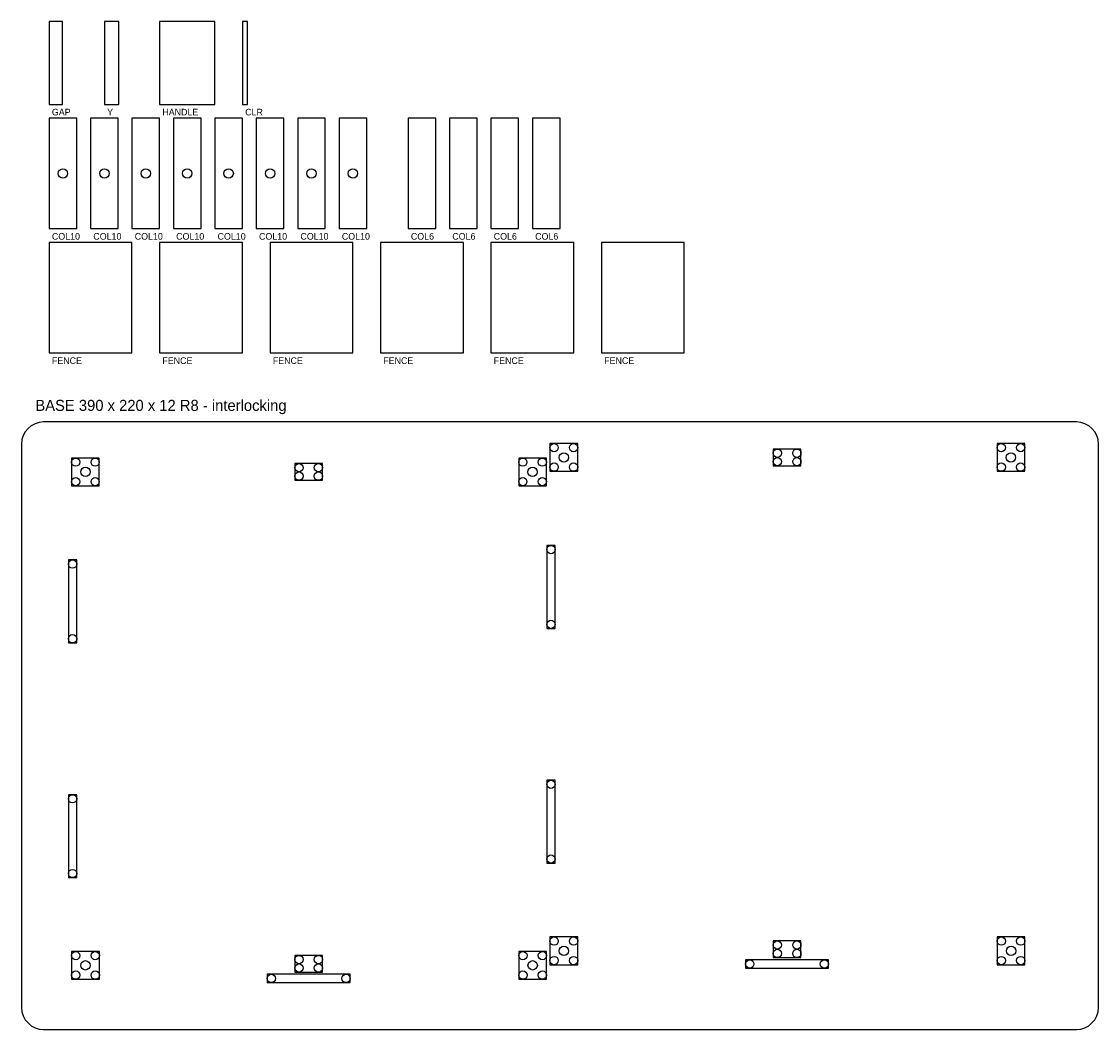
# Model space of a CAD drawing. Header units: millimetres. Extents: x 0 to 390, y 0 to 365.
import ezdxf

# ---------------------------------------------------------------- set-up
doc = ezdxf.new("R2010")
doc.units = ezdxf.units.MM
doc.layers.add('CUT', color=1, linetype='Continuous')
doc.layers.add('ENGRAVE', color=3, linetype='Continuous')

msp = doc.modelspace()

# ---------------------------------------------------------------- linework, layer by layer
at = {"layer": 'CUT'}
for p, q in [((382, 220), (8, 220)), ((0, 212), (0, 8)), ((390, 8), (390, 212)), ((8, 0), (382, 0))]:
    msp.add_line(p, q, dxfattribs=at)
for points in [[(10, 335), (14.848, 335), (14.848, 365), (10, 365)], [(30, 335), (35.25, 335), (35.25, 365), (30, 365)], [(50, 335), (70, 335), (70, 365), (50, 365)], [(80, 335), (81.848, 335), (81.848, 365), (80, 365)], [(10, 290), (20, 290), (20, 330), (10, 330)], [(25, 290), (35, 290), (35, 330), (25, 330)], [(40, 290), (50, 290), (50, 330), (40, 330)], [(55, 290), (65, 290), (65, 330), (55, 330)], [(70, 290), (80, 290), (80, 330), (70, 330)], [(85, 290), (95, 290), (95, 330), (85, 330)], [(100, 290), (110, 290), (110, 330), (100, 330)], [(115, 290), (125, 290), (125, 330), (115, 330)], [(140, 290), (150, 290), (150, 330), (140, 330)], [(155, 290), (165, 290), (165, 330), (155, 330)], [(170, 290), (180, 290), (180, 330), (170, 330)], [(185, 290), (195, 290), (195, 330), (185, 330)], [(10, 245), (40, 245), (40, 285), (10, 285)], [(50, 245), (80, 245), (80, 285), (50, 285)], [(90, 245), (120, 245), (120, 285), (90, 285)], [(130, 245), (160, 245), (160, 285), (130, 285)], [(170, 245), (200, 245), (200, 285), (170, 285)], [(210, 245), (240, 245), (240, 285), (210, 285)], [(191.362, 202.142), (201.412, 202.142), (201.412, 212.192), (191.362, 212.192)], [(353.287, 202.142), (363.337, 202.142), (363.337, 212.192), (353.287, 212.192)], [(18.112, 196.892), (28.162, 196.892), (28.162, 206.942), (18.112, 206.942)], [(180.037, 196.892), (190.087, 196.892), (190.087, 206.942), (180.037, 206.942)], [(272.225, 204.125), (282.275, 204.125), (282.275, 210.175), (272.225, 210.175)], [(98.975, 198.875), (109.025, 198.875), (109.025, 204.925), (98.975, 204.925)], [(190.2, 145.225), (193.25, 145.225), (193.25, 175.275), (190.2, 175.275)], [(16.95, 139.975), (20, 139.975), (20, 170.025), (16.95, 170.025)], [(190.2, 60.225), (193.25, 60.225), (193.25, 90.275), (190.2, 90.275)], [(16.95, 54.975), (20, 54.975), (20, 85.025), (16.95, 85.025)], [(191.374, 23.446), (201.424, 23.446), (201.424, 33.496), (191.374, 33.496)], [(272.225, 26.025), (282.275, 26.025), (282.275, 32.075), (272.225, 32.075)], [(353.325, 23.446), (363.375, 23.446), (363.375, 33.496), (353.325, 33.496)], [(18.124, 18.196), (28.174, 18.196), (28.174, 28.246), (18.124, 28.246)], [(180.075, 18.196), (190.125, 18.196), (190.125, 28.246), (180.075, 28.246)], [(98.975, 20.775), (109.025, 20.775), (109.025, 26.825), (98.975, 26.825)], [(262.225, 22.2), (292.275, 22.2), (292.275, 25.25), (262.225, 25.25)], [(88.975, 16.95), (119.025, 16.95), (119.025, 20), (88.975, 20)]]:
    msp.add_lwpolyline(points, close=True, dxfattribs=at)
for centre, radius in [((15, 310), 1.7), ((30, 310), 1.7), ((45, 310), 1.7), ((60, 310), 1.7), ((75, 310), 1.7), ((90, 310), 1.7), ((105, 310), 1.7), ((120, 310), 1.7), ((192.862, 210.692), 1.5), ((199.912, 210.692), 1.5), ((354.787, 210.692), 1.5), ((361.837, 210.692), 1.5), ((19.612, 205.442), 1.5), ((26.662, 205.442), 1.5), ((181.537, 205.442), 1.5), ((188.587, 205.442), 1.5), ((196.387, 207.167), 1.7), ((273.725, 208.675), 1.5), ((273.725, 205.625), 1.5), ((280.775, 208.675), 1.5), ((280.775, 205.625), 1.5), ((358.312, 207.167), 1.7), ((23.137, 201.917), 1.7), ((100.475, 203.425), 1.5), ((107.525, 203.425), 1.5), ((185.062, 201.917), 1.7), ((192.862, 203.642), 1.5), ((199.912, 203.642), 1.5), ((354.787, 203.642), 1.5), ((361.837, 203.642), 1.5), ((19.612, 198.392), 1.5), ((26.662, 198.392), 1.5), ((100.475, 200.375), 1.5), ((107.525, 200.375), 1.5), ((181.537, 198.392), 1.5), ((188.587, 198.392), 1.5), ((191.725, 173.775), 1.5), ((18.475, 168.525), 1.5), ((191.725, 146.725), 1.5), ((18.475, 141.475), 1.5), ((191.725, 88.775), 1.5), ((18.475, 83.525), 1.5), ((191.725, 61.725), 1.5), ((18.475, 56.475), 1.5), ((192.874, 31.996), 1.5), ((199.924, 31.996), 1.5), ((273.725, 30.575), 1.5), ((280.775, 30.575), 1.5), ((354.825, 31.996), 1.5), ((361.875, 31.996), 1.5), ((19.624, 26.746), 1.5), ((26.674, 26.746), 1.5), ((181.575, 26.746), 1.5), ((188.625, 26.746), 1.5), ((196.399, 28.471), 1.7), ((273.725, 27.525), 1.5), ((280.775, 27.525), 1.5), ((358.35, 28.471), 1.7), ((23.149, 23.221), 1.7), ((100.475, 25.325), 1.5), ((100.475, 22.275), 1.5), ((107.525, 25.325), 1.5), ((107.525, 22.275), 1.5), ((185.1, 23.221), 1.7), ((192.874, 24.946), 1.5), ((199.924, 24.946), 1.5), ((263.725, 23.725), 1.5), ((290.775, 23.725), 1.5), ((354.825, 24.946), 1.5), ((361.875, 24.946), 1.5), ((19.624, 19.696), 1.5), ((26.674, 19.696), 1.5), ((90.475, 18.475), 1.5), ((117.525, 18.475), 1.5), ((181.575, 19.696), 1.5), ((188.625, 19.696), 1.5)]:
    msp.add_circle(centre, radius, dxfattribs=at)
for centre, start, end in [((8, 212), 90, 180), ((382, 212), 0, 90), ((8, 8), 180, 270), ((382, 8), 270, 360)]:
    msp.add_arc(centre, 8, start, end, dxfattribs=at)

# ---------------------------------------------------------------- texts
at = {"layer": 'ENGRAVE'}
for s, height, p in [('GAP', 2.4, (11, 331)), ('Y', 2.4, (31, 331)), ('HANDLE', 2.4, (51, 331)), ('CLR', 2.4, (81, 331)), ('COL10', 2.4, (11, 286)), ('COL10', 2.4, (26, 286)), ('COL10', 2.4, (41, 286)), ('COL10', 2.4, (56, 286)), ('COL10', 2.4, (71, 286)), ('COL10', 2.4, (86, 286)), ('COL10', 2.4, (101, 286)), ('COL10', 2.4, (116, 286)), ('COL6', 2.4, (141, 286)), ('COL6', 2.4, (156, 286)), ('COL6', 2.4, (171, 286)), ('COL6', 2.4, (186, 286)), ('FENCE', 2.4, (11, 241)), ('FENCE', 2.4, (51, 241)), ('FENCE', 2.4, (91, 241)), ('FENCE', 2.4, (131, 241)), ('FENCE', 2.4, (171, 241)), ('FENCE', 2.4, (211, 241)), ('BASE 390 x 220 x 12 R8 - interlocking', 4, (5, 224))]:
    msp.add_text(s, height=height, dxfattribs=at).set_placement(p)

doc.saveas('drawing.dxf')
